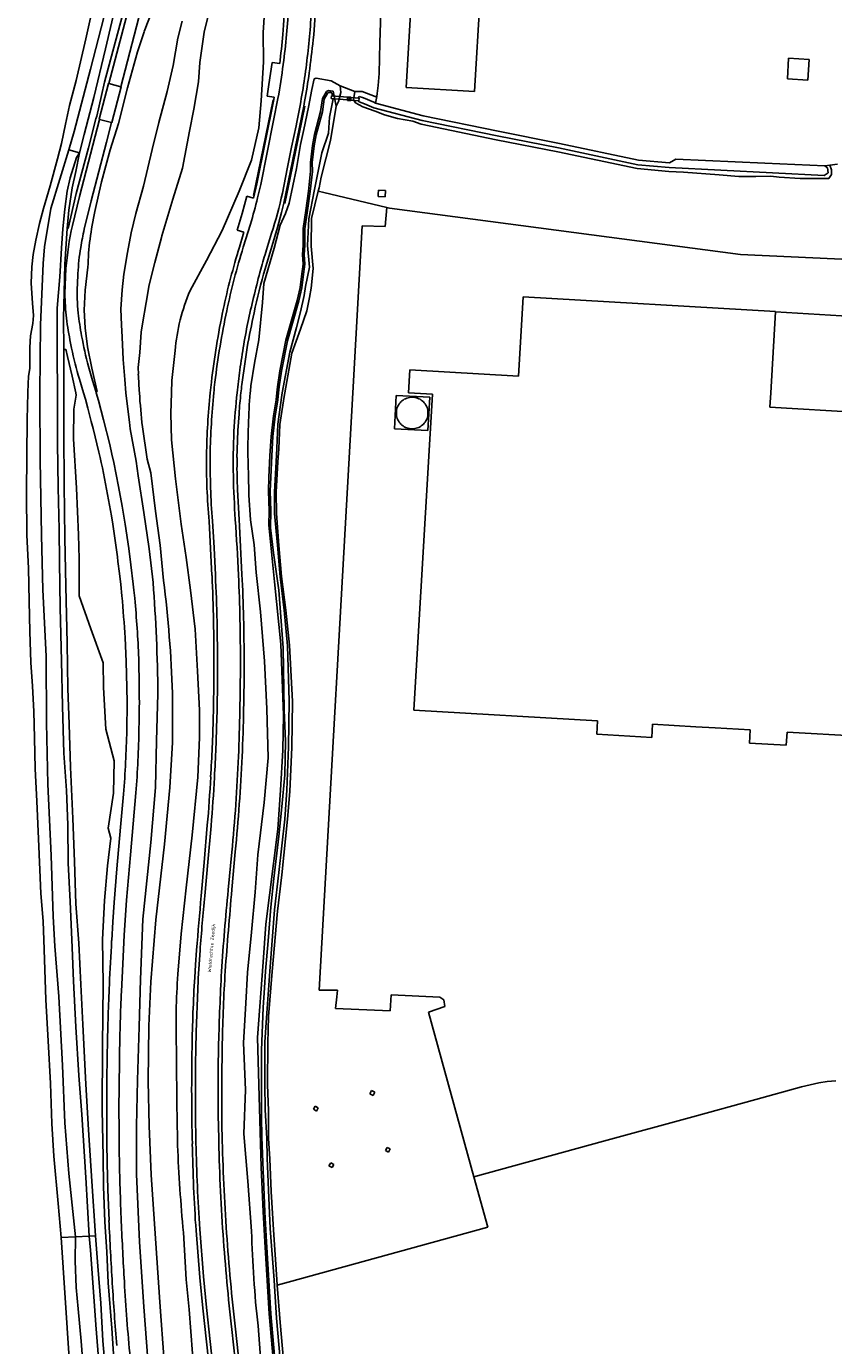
# Model space of a CAD drawing. Header units: metres. Extents: x 102000 to 105000, y 414600 to 420766.
# Tile 141 of 256: x 102584 to 102819, y 419722 to 420107. Entities that reach past the tile are written whole.
import ezdxf

# ---------------------------------------------------------------- set-up
doc = ezdxf.new("R2010")
doc.units = ezdxf.units.M
doc.layers.get('0').update_dxf_attribs({"color": 8})
doc.styles.add('MtXpl_NLCS-ISO', font='NLCS-ISO.ttf')

msp = doc.modelspace()

# ---------------------------------------------------------------- linework, layer by layer
for p, q in [((102600.96, 420103.28), (102604.14, 420117.61)), ((102608.37, 420117.79), (102602.36, 420094.45)), ((102635.51, 420105.22), (102638.2, 420116.13)), ((102652.68, 420105.13), (102653.43, 420116.72)), ((102696.24, 420119.04), (102694.47, 420089.1)), ((102714.39, 420087.89), (102716.18, 420117.83)), ((102612.97, 420114.93), (102606.44, 420090.66)), ((102610.04, 420114.47), (102606.67, 420100.34)), ((102607.7, 420090.24), (102614.15, 420115.02)), ((102611.21, 420089.28), (102617.74, 420114.33)), ((102627.85, 420103.43), (102629.04, 420108.41)), ((102686.81, 420102.08), (102687.06, 420110.94)), ((102616.08, 420099.45), (102618.02, 420105.36)), ((102634.24, 420096.32), (102635.51, 420105.22)), ((102652.83, 420096.58), (102652.68, 420105.13)), ((102598.1, 420091.07), (102600.96, 420103.28)), ((102606.67, 420100.34), (102603.26, 420086.11)), ((102626.42, 420095.48), (102627.85, 420103.43)), ((102686.55, 420093.15), (102686.81, 420102.08)), ((102613.14, 420088.93), (102616.08, 420099.45)), ((102633.82, 420090.76), (102634.24, 420096.32)), ((102652.18, 420085.19), (102652.83, 420096.58)), ((102655.37, 420096.4), (102654.41, 420089.96)), ((102657.54, 420096.03), (102655.37, 420096.4)), ((102806.06, 420097.59), (102805.7, 420091.63)), ((102812.02, 420097.22), (102806.06, 420097.59)), ((102811.66, 420091.26), (102812.02, 420097.22)), ((102602.36, 420094.45), (102597.58, 420076.19)), ((102624.71, 420087.9), (102626.42, 420095.48)), ((102658.58, 420095.88), (102658.57, 420095.84)), ((102658.57, 420095.84), (102658.57, 420095.79)), ((102686.23, 420089.66), (102686.55, 420093.15)), ((102596.24, 420083.81), (102598.1, 420091.07)), ((102604.83, 420079.81), (102607.58, 420090.27)), ((102606.44, 420090.66), (102605.57, 420086.74)), ((102607.58, 420090.27), (102607.7, 420090.24)), ((102607.7, 420090.24), (102611.21, 420089.28)), ((102611.32, 420089.25), (102608.6, 420078.82)), ((102610.48, 420078.54), (102613.14, 420088.93)), ((102611.21, 420089.28), (102611.32, 420089.25)), ((102632.49, 420082.76), (102633.82, 420090.76)), ((102654.41, 420089.96), (102653.89, 420086.54)), ((102666.92, 420088.49), (102667.6, 420091.56)), ((102667.6, 420091.56), (102668.23, 420091.84)), ((102668.23, 420091.84), (102672.61, 420091.06)), ((102672.61, 420091.06), (102675.23, 420089.58)), ((102675.23, 420089.58), (102679.5, 420087.95)), ((102675.37, 420087.66), (102675.23, 420089.58)), ((102686.01, 420087.3), (102686.23, 420089.66)), ((102694.47, 420089.1), (102714.39, 420087.89)), ((102805.7, 420091.63), (102811.66, 420091.26)), ((102603.26, 420086.11), (102600.44, 420075.37)), ((102605.57, 420086.74), (102604.16, 420080.7)), ((102622.26, 420078.88), (102624.71, 420087.9)), ((102649.94, 420057.54), (102655.64, 420085.52)), ((102655.87, 420085.56), (102650.9, 420060.93)), ((102651.44, 420077.35), (102652.18, 420085.19)), ((102653.89, 420086.54), (102655.96, 420086.26)), ((102655.78, 420079.45), (102657.02, 420085.89)), ((102655.96, 420086.26), (102655.87, 420085.56)), ((102664.82, 420084.94), (102664.57, 420083.64)), ((102665.91, 420083.31), (102666.92, 420088.49)), ((102670.02, 420085.83), (102669.49, 420082.04)), ((102669.99, 420081.94), (102670.5, 420085.66)), ((102671.23, 420087.87), (102670.02, 420085.83)), ((102670.5, 420085.66), (102671.58, 420087.48)), ((102671.81, 420088.15), (102671.23, 420087.87)), ((102671.58, 420087.48), (102671.9, 420087.63)), ((102672.41, 420088.09), (102671.81, 420088.15)), ((102671.9, 420087.63), (102672.37, 420087.59)), ((102673.12, 420085.8), (102672.1, 420080.45)), ((102672.37, 420087.59), (102672.41, 420088.09)), ((102672.37, 420087.59), (102672.72, 420087.56)), ((102673.13, 420088.02), (102672.41, 420088.09)), ((102672.56, 420085.85), (102672.63, 420086.65)), ((102672.63, 420086.65), (102672.56, 420085.85)), ((102672.56, 420085.85), (102680.68, 420085.15)), ((102672.56, 420085.85), (102673.12, 420085.8)), ((102672.63, 420086.65), (102680.74, 420085.95)), ((102672.92, 420086.63), (102672.63, 420086.65)), ((102672.72, 420087.56), (102672.92, 420086.63)), ((102673.55, 420086.09), (102673.13, 420088.02)), ((102674.06, 420083.58), (102673.55, 420086.09)), ((102674.06, 420083.58), (102674.7, 420084.99)), ((102674.7, 420084.99), (102675.37, 420087.66)), ((102678.33, 420086.28), (102677.33, 420086.28)), ((102677.33, 420086.28), (102677.33, 420085.28)), ((102677.33, 420085.28), (102678.33, 420085.28)), ((102677.47, 420085.42), (102678.18, 420086.13)), ((102678.33, 420085.28), (102678.33, 420086.28)), ((102679.5, 420087.95), (102679.12, 420085.5)), ((102679.12, 420085.5), (102679.62, 420084.6)), ((102679.5, 420087.95), (102681.65, 420087.94)), ((102680.46, 420085.98), (102680.71, 420086.44)), ((102680.74, 420085.95), (102680.46, 420085.98)), ((102680.69, 420084.92), (102680.56, 420085.15)), ((102680.56, 420085.15), (102680.68, 420085.15)), ((102680.74, 420085.95), (102680.68, 420085.15)), ((102680.68, 420085.15), (102680.74, 420085.95)), ((102682.28, 420084.27), (102680.69, 420084.92)), ((102680.71, 420086.44), (102681.98, 420086.09)), ((102681.65, 420087.94), (102685.42, 420086.48)), ((102681.98, 420086.09), (102685.05, 420084.79)), ((102685.05, 420084.79), (102685.49, 420084.51)), ((102685.42, 420086.48), (102685.86, 420086.49)), ((102685.49, 420084.51), (102685.86, 420086.49)), ((102685.86, 420086.49), (102686.01, 420087.3)), ((102595.08, 420078.41), (102596.24, 420083.81)), ((102631.23, 420076.37), (102632.49, 420082.76)), ((102664.57, 420083.64), (102658.77, 420055.37)), ((102664.86, 420083.65), (102660.48, 420062.2)), ((102664.58, 420076.77), (102665.91, 420083.31)), ((102669.49, 420082.04), (102667.68, 420075.34)), ((102668.16, 420075.22), (102669.99, 420081.94)), ((102672.41, 420073.64), (102674.06, 420083.58)), ((102679.62, 420084.6), (102681.84, 420083.47)), ((102681.84, 420083.47), (102685.41, 420082.12)), ((102685.02, 420083.14), (102682.28, 420084.27)), ((102699.13, 420079.47), (102685.02, 420083.14)), ((102685.41, 420082.12), (102688.17, 420081.06)), ((102699.45, 420080.81), (102685.49, 420084.51)), ((102688.17, 420081.06), (102691.95, 420080.06)), ((102593.9, 420072.74), (102595.08, 420078.41)), ((102599.08, 420057.31), (102604.98, 420079.77)), ((102603.86, 420079.96), (102601.77, 420071.51)), ((102604.16, 420080.7), (102603.86, 420079.96)), ((102604.98, 420079.77), (102604.83, 420079.81)), ((102608.48, 420078.85), (102604.98, 420079.77)), ((102608.48, 420078.85), (102607.01, 420073.16)), ((102608.07, 420070.84), (102610.48, 420078.54)), ((102608.6, 420078.82), (102608.48, 420078.85)), ((102620.37, 420070.99), (102622.26, 420078.88)), ((102649.35, 420067.91), (102651.44, 420077.35)), ((102651.99, 420060.78), (102655.78, 420079.45)), ((102661.03, 420071.62), (102662.32, 420077.93)), ((102672.1, 420080.45), (102671.74, 420075.79)), ((102691.95, 420080.06), (102696.37, 420079.25)), ((102696.37, 420079.25), (102698.87, 420078.36)), ((102698.87, 420078.36), (102720.76, 420073.84)), ((102720.99, 420074.95), (102699.13, 420079.47)), ((102721.26, 420076.3), (102699.45, 420080.81)), ((102597.58, 420076.19), (102596, 420070.87)), ((102600.44, 420075.37), (102599.12, 420069.97)), ((102629.17, 420065.57), (102631.23, 420076.37)), ((102663.57, 420072.42), (102664.58, 420076.77)), ((102667.68, 420075.34), (102667.09, 420072.14)), ((102667.58, 420072.07), (102668.16, 420075.22)), ((102669.61, 420062.91), (102672.41, 420073.64)), ((102671.74, 420075.79), (102669.86, 420070)), ((102720.76, 420073.84), (102738.69, 420070.31)), ((102738.92, 420071.42), (102720.99, 420074.95)), ((102739.19, 420072.78), (102721.26, 420076.3)), ((102596, 420070.87), (102590.73, 420053.78)), ((102592.67, 420068.24), (102593.9, 420072.74)), ((102596, 420070.87), (102599.12, 420069.97)), ((102599.12, 420069.97), (102598.01, 420064.57)), ((102601.77, 420071.51), (102598.12, 420058.12)), ((102598.26, 420068.68), (102599.12, 420069.97)), ((102607.01, 420073.16), (102602.51, 420055.97)), ((102605.53, 420061.56), (102608.07, 420070.84)), ((102617.76, 420060.33), (102620.37, 420070.99)), ((102659.76, 420065.35), (102661.03, 420071.62)), ((102662.44, 420065.48), (102663.57, 420072.42)), ((102667.09, 420072.14), (102666.51, 420067.19)), ((102667.01, 420067.16), (102667.58, 420072.07)), ((102669.86, 420070), (102667.67, 420059.32)), ((102738.69, 420070.31), (102761.9, 420065.42)), ((102762.07, 420066.54), (102738.92, 420071.42)), ((102762.28, 420067.91), (102739.19, 420072.78)), ((102590.57, 420060.39), (102592.67, 420068.24)), ((102596.37, 420062.73), (102598.26, 420068.68)), ((102626.33, 420056.52), (102629.17, 420065.57)), ((102645.72, 420058.81), (102649.35, 420067.91)), ((102660.26, 420055.37), (102662.44, 420065.48)), ((102666.51, 420067.19), (102666.57, 420064.63)), ((102667.07, 420064.61), (102667.01, 420067.16)), ((102771.17, 420065.74), (102762.07, 420066.54)), ((102771.29, 420067.11), (102762.28, 420067.91)), ((102816.48, 420063.44), (102771.17, 420065.74)), ((102773.19, 420068.17), (102771.29, 420067.11)), ((102799.15, 420066.97), (102773.19, 420068.17)), ((102816.6, 420066.17), (102799.15, 420066.97)), ((102818.08, 420066.38), (102816.6, 420066.17)), ((102816.6, 420066.17), (102817.36, 420065.63)), ((102817.36, 420065.63), (102817.6, 420064.13)), ((102820.31, 420066.69), (102818.08, 420066.38)), ((102818.54, 420065.09), (102818.08, 420066.38)), ((102595.52, 420058.83), (102596.37, 420062.73)), ((102598.01, 420064.57), (102596.97, 420059.76)), ((102658.33, 420058.23), (102659.76, 420065.35)), ((102660.48, 420062.2), (102659.04, 420055.26)), ((102666.57, 420064.63), (102665.93, 420058.8)), ((102666.42, 420058.74), (102667.07, 420064.61)), ((102669.03, 420059.83), (102669.61, 420062.91)), ((102761.9, 420065.42), (102771.07, 420064.61)), ((102771.07, 420064.61), (102775.41, 420064.41)), ((102775.41, 420064.41), (102785.76, 420063.57)), ((102785.76, 420063.57), (102791.57, 420063.12)), ((102791.57, 420063.12), (102796.51, 420063.15)), ((102796.51, 420063.15), (102800.9, 420063.18)), ((102800.9, 420063.18), (102803.35, 420062.93)), ((102803.35, 420062.93), (102809.41, 420062.51)), ((102809.41, 420062.51), (102814.54, 420062.51)), ((102814.54, 420062.51), (102817.8, 420062.51)), ((102817.6, 420064.13), (102816.48, 420063.44)), ((102817.8, 420062.51), (102818.54, 420063.7)), ((102818.54, 420063.7), (102818.54, 420065.09)), ((102588.65, 420053.8), (102590.57, 420060.39)), ((102594.85, 420053.62), (102595.52, 420058.83)), ((102598.12, 420058.12), (102595.77, 420047.89)), ((102596.97, 420059.76), (102595.97, 420053.27)), ((102603.6, 420052.92), (102605.53, 420061.56)), ((102615.59, 420052.29), (102617.76, 420060.33)), ((102640.74, 420047.39), (102645.72, 420058.81)), ((102650.9, 420060.93), (102649.87, 420056.75)), ((102651.09, 420056.9), (102651.99, 420060.78)), ((102665.93, 420058.8), (102665.13, 420053.22)), ((102665.62, 420053.15), (102666.42, 420058.74)), ((102667.67, 420059.32), (102666.02, 420050.79)), ((102666.84, 420050.87), (102668.78, 420058.83)), ((102668.78, 420058.83), (102669.03, 420059.83)), ((102670.41, 420058.44), (102668.78, 420058.83)), ((102688.8, 420054.02), (102670.41, 420058.44)), ((102686.27, 420057.28), (102686.3, 420057.92)), ((102686.3, 420057.92), (102686.36, 420059.14)), ((102686.36, 420059.14), (102688.37, 420059.05)), ((102688.37, 420059.05), (102688.28, 420057.19)), ((102597.04, 420048.81), (102599.08, 420057.31)), ((102602.51, 420055.97), (102600.47, 420047.71)), ((102623.12, 420045.81), (102626.33, 420056.52)), ((102647.98, 420057.34), (102646.57, 420052.3)), ((102649.87, 420056.75), (102647.98, 420057.34)), ((102658.77, 420055.37), (102658.07, 420052.59)), ((102659.26, 420052.29), (102660.26, 420055.37)), ((102688.28, 420057.19), (102686.27, 420057.28)), ((102688.34, 420048.49), (102688.8, 420054.02)), ((102688.8, 420054.02), (102689.55, 420053.84)), ((102587.49, 420049.42), (102588.65, 420053.8)), ((102590.73, 420053.78), (102588.86, 420042.54)), ((102594.22, 420047.85), (102594.85, 420053.62)), ((102595.97, 420053.27), (102595.5, 420047.93)), ((102614.24, 420046.68), (102615.59, 420052.29)), ((102646.57, 420052.3), (102645.15, 420047.48)), ((102658.07, 420052.59), (102656.87, 420048.27)), ((102657.68, 420048.92), (102659.26, 420052.29)), ((102665.13, 420053.22), (102664.37, 420047.89)), ((102664.87, 420047.86), (102665.62, 420053.15)), ((102666.02, 420050.79), (102665.7, 420042.95)), ((102666.74, 420042.79), (102666.84, 420050.87)), ((102689.55, 420053.84), (102792.03, 420040.33)), ((102586.4, 420044.55), (102587.49, 420049.42)), ((102593.88, 420042.18), (102594.22, 420047.85)), ((102595.5, 420047.93), (102594.87, 420037.54)), ((102595.77, 420047.89), (102595.5, 420047.93)), ((102613.15, 420040.91), (102614.24, 420046.68)), ((102636.17, 420038.57), (102640.74, 420047.39)), ((102645.15, 420047.48), (102647.06, 420046.84)), ((102646.89, 420042.49), (102648.99, 420049.21)), ((102647.06, 420046.84), (102646.9, 420046.17)), ((102653.7, 420041.74), (102655.18, 420046.53)), ((102655.91, 420042.16), (102657.68, 420048.92)), ((102656.87, 420048.27), (102656.08, 420045.55)), ((102664.37, 420047.89), (102664.41, 420042.98)), ((102664.91, 420042.97), (102664.87, 420047.86)), ((102678.88, 420000), (102681.61, 420048.71)), ((102681.61, 420048.71), (102688.34, 420048.49)), ((102585.57, 420040.39), (102586.4, 420044.55)), ((102588.86, 420042.54), (102588.54, 420037.69)), ((102621.07, 420037.99), (102623.01, 420045.3)), ((102623.01, 420045.3), (102623.12, 420045.81)), ((102646.9, 420046.17), (102645.79, 420042.47)), ((102656.08, 420045.55), (102653.28, 420036.21)), ((102664.41, 420042.98), (102664.23, 420040.36)), ((102664.73, 420040.35), (102664.91, 420042.97)), ((102665.7, 420042.95), (102666.23, 420036.69)), ((102667.33, 420036.27), (102666.74, 420042.79)), ((102585.17, 420036.73), (102585.57, 420040.39)), ((102593.41, 420033.83), (102593.88, 420042.18)), ((102612.05, 420034.56), (102613.15, 420040.91)), ((102631.39, 420029.85), (102636.17, 420038.57)), ((102652.87, 420031.89), (102655.91, 420042.16)), ((102664.23, 420040.36), (102664.38, 420037.57)), ((102664.88, 420037.54), (102664.73, 420040.35)), ((102792.03, 420040.33), (102840.91, 420038.09)), ((102585.06, 420032.02), (102585.17, 420036.73)), ((102588.54, 420037.69), (102587.72, 420019.84)), ((102594.87, 420037.54), (102594.61, 420029.2)), ((102598.65, 420034.81), (102598.53, 420031.56)), ((102600.8, 420029.94), (102601.57, 420036.63)), ((102619.48, 420031.53), (102621.07, 420037.99)), ((102664.38, 420037.57), (102663.86, 420033.94)), ((102664.35, 420033.87), (102664.88, 420037.54)), ((102666.23, 420036.69), (102665.07, 420031.04)), ((102666.7, 420030.54), (102667.33, 420036.27)), ((102585.42, 420026.18), (102585.06, 420032.02)), ((102592.64, 420024.7), (102593.41, 420033.83)), ((102611.6, 420030), (102612.05, 420034.56)), ((102618.6, 420026.34), (102619.48, 420031.53)), ((102652.49, 420026.32), (102652.87, 420031.89)), ((102663.86, 420033.94), (102663.47, 420030.69)), ((102663.96, 420030.6), (102664.35, 420033.87)), ((102665.07, 420031.04), (102664.73, 420028.43)), ((102594.61, 420029.2), (102594.45, 420021.83)), ((102600.47, 420024.13), (102600.8, 420029.94)), ((102611.15, 420024.41), (102611.6, 420030)), ((102663.47, 420030.69), (102662.62, 420026.94)), ((102663.11, 420026.82), (102663.96, 420030.6)), ((102664.73, 420028.43), (102663.65, 420023.64)), ((102665.48, 420023.92), (102666.21, 420027.84)), ((102666.21, 420027.84), (102666.7, 420030.54)), ((102728.6, 420027.98), (102727.23, 420004.85)), ((102802.24, 420023.7), (102728.6, 420027.98)), ((102585.73, 420022.5), (102585.42, 420026.18)), ((102592.63, 420011.2), (102592.64, 420024.7)), ((102600.74, 420018.92), (102600.47, 420024.13)), ((102611.33, 420019.79), (102611.15, 420024.41)), ((102617.49, 420020.08), (102618.6, 420026.34)), ((102651.45, 420015.43), (102652.49, 420026.32)), ((102662.62, 420026.94), (102659.34, 420015.31)), ((102659.83, 420015.2), (102663.11, 420026.82)), ((102663.65, 420023.64), (102662.46, 420019.09)), ((102663.61, 420018.52), (102665.48, 420023.92)), ((102800.87, 420000), (102802.24, 420023.61)), ((102802.24, 420023.61), (102802.24, 420023.7)), ((102802.24, 420023.61), (102828.31, 420022.08)), ((102584.85, 420016.61), (102585.5, 420020.2)), ((102585.5, 420020.2), (102585.73, 420022.5)), ((102587.72, 420019.84), (102587.55, 420000)), ((102594.45, 420021.83), (102594.58, 420012.5)), ((102611.53, 420016.22), (102611.33, 420019.79)), ((102617.13, 420017.65), (102617.49, 420020.08)), ((102584.58, 420013.17), (102584.85, 420016.61)), ((102596.79, 420013), (102596.32, 420015.44)), ((102601.49, 420013.43), (102600.74, 420018.92)), ((102611.85, 420009.71), (102611.53, 420016.22)), ((102616.7, 420011.78), (102617.13, 420017.65)), ((102650.14, 420008.62), (102651.45, 420015.43)), ((102662.46, 420019.09), (102660.49, 420011.88)), ((102661.04, 420011.59), (102663.61, 420018.52)), ((102584.63, 420009.15), (102584.58, 420013.17)), ((102594.58, 420012.5), (102594.54, 420000.25)), ((102594.58, 420012.5), (102595.17, 420012.7)), ((102595.17, 420012.7), (102595.65, 420010.56)), ((102602.7, 420007.16), (102601.49, 420013.43)), ((102616.22, 420007.41), (102616.7, 420011.78)), ((102626.02, 420003.56), (102627.02, 420012.3)), ((102659.34, 420015.31), (102657.54, 420006.38)), ((102658.04, 420006.3), (102659.83, 420015.2)), ((102660.49, 420011.88), (102658.26, 420000)), ((102659, 420000), (102661.04, 420011.59)), ((102584.6, 420007.13), (102584.63, 420009.15)), ((102592.68, 420000), (102592.63, 420011.2)), ((102595.65, 420010.56), (102596.93, 420004.88)), ((102612.31, 420003.86), (102611.85, 420009.71)), ((102649.14, 420002.03), (102650.14, 420008.62)), ((102584.07, 420000.16), (102584.22, 420004.81)), ((102584.22, 420004.81), (102584.6, 420007.13)), ((102596.93, 420004.88), (102598.04, 420000)), ((102600.28, 420000), (102599.1, 420004.02)), ((102601.77, 420007.68), (102602.95, 420003.6)), ((102604.29, 420000.35), (102602.7, 420007.16)), ((102616.29, 420005.42), (102616.22, 420007.41)), ((102657.54, 420006.38), (102656.9, 420001.78)), ((102657.4, 420001.72), (102658.04, 420006.3)), ((102695.49, 420006.69), (102695.11, 420000)), ((102727.23, 420004.85), (102695.49, 420006.69)), ((102584.06, 420000), (102584.07, 420000.16)), ((102594.54, 420000.25), (102594.54, 420000)), ((102602.95, 420003.6), (102603.94, 420000.21)), ((102603.94, 420000.21), (102604.29, 420000.35)), ((102604, 420000), (102603.94, 420000.21)), ((102612.68, 420000), (102612.31, 420003.86)), ((102625.93, 420000), (102626.02, 420003.56)), ((102656.9, 420001.78), (102656.71, 420000)), ((102657.22, 420000), (102657.4, 420001.72)), ((102583.8, 419992.19), (102584.06, 420000)), ((102587.55, 420000), (102587.55, 419999.22)), ((102587.55, 419999.22), (102587.64, 419980.38)), ((102592.67, 419985.29), (102592.69, 419999)), ((102592.69, 419999), (102592.68, 420000)), ((102594.54, 420000), (102594.59, 419988.22)), ((102598.18, 419999.35), (102597.43, 419995.22)), ((102598.04, 420000), (102598.18, 419999.35)), ((102600.84, 419998.13), (102600.28, 420000)), ((102601.57, 419995.47), (102600.84, 419998.13)), ((102604.65, 419997.78), (102604, 420000)), ((102606.15, 419992.15), (102604.65, 419997.78)), ((102612.84, 419998.36), (102612.68, 420000)), ((102613.69, 419991.41), (102612.84, 419998.36)), ((102625.79, 419993.98), (102625.93, 420000)), ((102656.5, 419997.99), (102655.77, 419993.26)), ((102656.26, 419993.19), (102656.99, 419997.92)), ((102656.71, 420000), (102656.5, 419997.99)), ((102656.99, 419997.92), (102657.22, 420000)), ((102658.13, 419999.28), (102657.04, 419990.86)), ((102657.59, 419990.75), (102658.82, 419998.94)), ((102658.26, 420000), (102658.13, 419999.28)), ((102658.82, 419998.94), (102659, 420000)), ((102669.08, 419825.7), (102678.88, 420000)), ((102691.55, 419999.25), (102691, 419989.52)), ((102701.32, 419998.69), (102691.55, 419999.25)), ((102692.2, 419996.41), (102692.01, 419996.05)), ((102692.41, 419996.75), (102692.2, 419996.41)), ((102692.66, 419997.07), (102692.41, 419996.75)), ((102692.93, 419997.36), (102692.66, 419997.07)), ((102693.23, 419997.64), (102692.93, 419997.36)), ((102693.55, 419997.88), (102693.23, 419997.64)), ((102693.89, 419998.1), (102693.55, 419997.88)), ((102694.24, 419998.28), (102693.89, 419998.1)), ((102694.62, 419998.44), (102694.24, 419998.28)), ((102695, 419998.56), (102694.62, 419998.44)), ((102695.39, 419998.65), (102695, 419998.56)), ((102695.11, 420000), (102695.11, 419999.99)), ((102695.11, 419999.99), (102702.09, 419999.58)), ((102695.79, 419998.7), (102695.39, 419998.65)), ((102696.19, 419998.72), (102695.79, 419998.7)), ((102696.6, 419998.7), (102696.19, 419998.72)), ((102697, 419998.65), (102696.6, 419998.7)), ((102702.09, 419999.58), (102696.73, 419907.36)), ((102697.39, 419998.56), (102697, 419998.65)), ((102697.77, 419998.44), (102697.39, 419998.56)), ((102698.15, 419998.28), (102697.77, 419998.44)), ((102698.5, 419998.1), (102698.15, 419998.28)), ((102698.84, 419997.88), (102698.5, 419998.1)), ((102699.16, 419997.64), (102698.84, 419997.88)), ((102699.46, 419997.36), (102699.16, 419997.64)), ((102699.73, 419997.07), (102699.46, 419997.36)), ((102699.98, 419996.75), (102699.73, 419997.07)), ((102700.19, 419996.41), (102699.98, 419996.75)), ((102700.38, 419996.05), (102700.19, 419996.41)), ((102700.76, 419988.95), (102701.32, 419998.69)), ((102800.62, 419995.76), (102800.87, 420000)), ((102597.43, 419995.22), (102597.37, 419986.55)), ((102602.57, 419991.63), (102601.57, 419995.47)), ((102626.01, 419986.23), (102625.79, 419993.98)), ((102645.68, 419993.84), (102645.37, 419988.97)), ((102655.77, 419993.26), (102655.03, 419987.24)), ((102655.52, 419987.2), (102656.26, 419993.19)), ((102691.6, 419994.5), (102691.58, 419994.1)), ((102691.58, 419994.1), (102691.6, 419993.7)), ((102691.65, 419994.9), (102691.6, 419994.5)), ((102691.6, 419993.7), (102691.65, 419993.3)), ((102691.73, 419995.29), (102691.65, 419994.9)), ((102691.65, 419993.3), (102691.73, 419992.9)), ((102691.85, 419995.68), (102691.73, 419995.29)), ((102691.73, 419992.9), (102691.85, 419992.52)), ((102692.01, 419996.05), (102691.85, 419995.68)), ((102691.85, 419992.52), (102692.01, 419992.15)), ((102700.53, 419995.68), (102700.38, 419996.05)), ((102700.38, 419992.15), (102700.53, 419992.52)), ((102700.65, 419995.29), (102700.53, 419995.68)), ((102700.53, 419992.52), (102700.65, 419992.9)), ((102700.74, 419994.9), (102700.65, 419995.29)), ((102700.65, 419992.9), (102700.74, 419993.3)), ((102700.79, 419994.5), (102700.74, 419994.9)), ((102700.74, 419993.3), (102700.79, 419993.7)), ((102700.81, 419994.1), (102700.79, 419994.5)), ((102700.79, 419993.7), (102700.81, 419994.1)), ((102826.71, 419994.23), (102800.62, 419995.76)), ((102583.75, 419981.61), (102583.8, 419992.19)), ((102603.09, 419989.54), (102602.57, 419991.63)), ((102604.77, 419982.68), (102603.09, 419989.54)), ((102607.95, 419984.89), (102606.15, 419992.15)), ((102613.9, 419989.49), (102613.69, 419991.41)), ((102615.68, 419980.02), (102613.9, 419989.49)), ((102618.84, 419980.61), (102617.47, 419990.1)), ((102645.37, 419988.97), (102645.14, 419983.33)), ((102657.04, 419990.86), (102656.72, 419983.84)), ((102657.25, 419983.64), (102657.59, 419990.75)), ((102691, 419989.52), (102700.76, 419988.95)), ((102692.01, 419992.15), (102692.2, 419991.79)), ((102692.2, 419991.79), (102692.41, 419991.45)), ((102692.41, 419991.45), (102692.66, 419991.13)), ((102692.66, 419991.13), (102692.93, 419990.83)), ((102692.93, 419990.83), (102693.23, 419990.56)), ((102693.23, 419990.56), (102693.55, 419990.32)), ((102693.55, 419990.32), (102693.89, 419990.1)), ((102693.89, 419990.1), (102694.24, 419989.91)), ((102694.24, 419989.91), (102694.62, 419989.76)), ((102694.62, 419989.76), (102695, 419989.64)), ((102695, 419989.64), (102695.39, 419989.55)), ((102695.39, 419989.55), (102695.79, 419989.5)), ((102695.79, 419989.5), (102696.19, 419989.48)), ((102696.19, 419989.48), (102696.6, 419989.5)), ((102696.6, 419989.5), (102697, 419989.55)), ((102697, 419989.55), (102697.39, 419989.64)), ((102697.39, 419989.64), (102697.77, 419989.76)), ((102697.77, 419989.76), (102698.15, 419989.91)), ((102698.15, 419989.91), (102698.5, 419990.1)), ((102698.5, 419990.1), (102698.84, 419990.32)), ((102698.84, 419990.32), (102699.16, 419990.56)), ((102699.16, 419990.56), (102699.46, 419990.83)), ((102699.46, 419990.83), (102699.73, 419991.13)), ((102699.73, 419991.13), (102699.98, 419991.45)), ((102699.98, 419991.45), (102700.19, 419991.79)), ((102700.19, 419991.79), (102700.38, 419992.15)), ((102592.87, 419972.36), (102592.67, 419985.29)), ((102594.59, 419988.22), (102594.6, 419973.25)), ((102597.37, 419986.55), (102598.24, 419972.19)), ((102608.57, 419982.08), (102607.95, 419984.89)), ((102627.11, 419974.93), (102626.01, 419986.23)), ((102655.03, 419987.24), (102654.71, 419981.64)), ((102655.21, 419981.62), (102655.52, 419987.2)), ((102583.62, 419970.8), (102583.75, 419981.61)), ((102609.13, 419979.68), (102608.57, 419982.08)), ((102645.14, 419983.33), (102645.08, 419981.13)), ((102654.71, 419981.64), (102654.41, 419975.36)), ((102654.91, 419975.34), (102655.21, 419981.62)), ((102656.72, 419983.84), (102656.55, 419979.99)), ((102656.97, 419979.81), (102657.25, 419983.64)), ((102587.64, 419980.38), (102588.03, 419958.43)), ((102610.54, 419972.69), (102609.13, 419979.68)), ((102616.24, 419975.78), (102615.68, 419980.02)), ((102619.98, 419976.66), (102618.84, 419980.61)), ((102656.55, 419979.99), (102656.02, 419970.98)), ((102656.47, 419971.01), (102656.97, 419979.81)), ((102594.6, 419973.25), (102594.88, 419957.66)), ((102617.92, 419965.07), (102616.24, 419975.78)), ((102621.26, 419965.5), (102619.98, 419976.66)), ((102628.79, 419961.68), (102627.11, 419974.93)), ((102648.53, 419970.11), (102648.4, 419976.49)), ((102654.41, 419975.36), (102654.24, 419971.29)), ((102654.74, 419971.29), (102654.91, 419975.34)), ((102583.76, 419958.47), (102583.62, 419970.8)), ((102593.15, 419960.07), (102592.87, 419972.36)), ((102598.24, 419972.19), (102598.81, 419958.59)), ((102608.42, 419964.06), (102607.28, 419970.37)), ((102611.58, 419966.91), (102610.54, 419972.69)), ((102645.27, 419971.72), (102645.67, 419963.06)), ((102649.01, 419962.89), (102648.53, 419970.11)), ((102654.24, 419971.29), (102654.48, 419965.58)), ((102654.98, 419965.59), (102654.74, 419971.29)), ((102656.02, 419970.98), (102656.02, 419964.82)), ((102656.56, 419964.8), (102656.47, 419971.01)), ((102612.48, 419961.66), (102611.58, 419966.91)), ((102622.62, 419955.55), (102621.26, 419965.5)), ((102654.48, 419965.58), (102654.41, 419961.38)), ((102654.9, 419960.63), (102654.98, 419965.59)), ((102608.82, 419961.69), (102608.42, 419964.06)), ((102613.52, 419954.6), (102612.48, 419961.66)), ((102619.44, 419954.43), (102617.92, 419965.07)), ((102630.28, 419951.92), (102628.79, 419961.68)), ((102636.98, 419962.52), (102637.37, 419954.54)), ((102637.9, 419962.59), (102638.4, 419954.73)), ((102650.13, 419955.67), (102649.01, 419962.89)), ((102656.02, 419964.82), (102656.91, 419955.56)), ((102657.29, 419955.48), (102656.56, 419964.8)), ((102584.24, 419948.84), (102583.76, 419958.47)), ((102588.03, 419958.43), (102588.37, 419942.53)), ((102593.3, 419950.67), (102593.15, 419960.07)), ((102598.81, 419958.59), (102599.06, 419951.54)), ((102654.41, 419961.38), (102656.02, 419944.86)), ((102655.78, 419953.29), (102654.9, 419960.63)), ((102594.88, 419957.66), (102595.16, 419943.62)), ((102614.13, 419949.84), (102613.52, 419954.6)), ((102620.57, 419944.67), (102619.44, 419954.43)), ((102623.64, 419945.23), (102622.62, 419955.55)), ((102637.37, 419954.54), (102637.78, 419946.69)), ((102638.4, 419954.73), (102638.78, 419946.84)), ((102650.65, 419947.56), (102650.13, 419955.67)), ((102656.91, 419955.56), (102657.69, 419946.33)), ((102658.11, 419946.37), (102657.29, 419955.48)), ((102593.49, 419937.26), (102593.3, 419950.67)), ((102599.06, 419951.54), (102599.04, 419940.8)), ((102610.82, 419947.26), (102610.35, 419950.75)), ((102631.49, 419942.4), (102630.28, 419951.92)), ((102657.32, 419942.4), (102655.78, 419953.29)), ((102584.42, 419939.2), (102584.24, 419948.84)), ((102611.16, 419944.1), (102610.82, 419947.26)), ((102614.76, 419944.2), (102614.13, 419949.84)), ((102651.9, 419936.13), (102650.65, 419947.56)), ((102657.69, 419946.33), (102658.88, 419936.57)), ((102659.32, 419936.55), (102658.11, 419946.37)), ((102588.37, 419942.53), (102589.35, 419923.12)), ((102595.16, 419943.62), (102595.5, 419926.95)), ((102611.48, 419940.72), (102611.16, 419944.1)), ((102614.97, 419942.42), (102614.76, 419944.2)), ((102615.22, 419940.03), (102614.97, 419942.42)), ((102632.83, 419931), (102631.49, 419942.4)), ((102656.02, 419944.86), (102657.87, 419926.67)), ((102658.58, 419925.63), (102657.32, 419942.4)), ((102584.58, 419930.38), (102584.42, 419939.2)), ((102599.04, 419940.8), (102602.47, 419931.15)), ((102593.87, 419921.83), (102593.49, 419937.26)), ((102653.06, 419921.66), (102651.9, 419936.13)), ((102658.88, 419936.57), (102659.82, 419926.15)), ((102660.37, 419926.34), (102659.32, 419936.55)), ((102602.47, 419931.15), (102606.04, 419921.16)), ((102633.59, 419918.76), (102632.83, 419931)), ((102584.9, 419921.26), (102584.58, 419930.38)), ((102595.5, 419926.95), (102595.71, 419913.7)), ((102612.74, 419921.61), (102612.42, 419928.5)), ((102589.35, 419923.12), (102589.46, 419903.66)), ((102657.87, 419926.67), (102658.63, 419905.97)), ((102658.81, 419907.4), (102658.58, 419925.63)), ((102659.82, 419926.15), (102660.26, 419910.11)), ((102661.24, 419909.97), (102660.37, 419926.34)), ((102585.36, 419914.42), (102584.9, 419921.26)), ((102594.18, 419908.58), (102593.87, 419921.83)), ((102606.04, 419921.16), (102606.15, 419914.04)), ((102612.94, 419914.03), (102612.74, 419921.61)), ((102616.55, 419914.08), (102616.39, 419922.53)), ((102653.8, 419907.8), (102653.06, 419921.66)), ((102634.18, 419907.35), (102633.59, 419918.76)), ((102585.79, 419907.05), (102585.36, 419914.42)), ((102595.71, 419913.7), (102596.06, 419903.29)), ((102606.15, 419914.04), (102606.83, 419901.83)), ((102613.06, 419909.61), (102612.94, 419914.03)), ((102621.61, 419898.43), (102622.02, 419912.12)), ((102626.24, 419897.98), (102626.25, 419912.31)), ((102594.58, 419894.86), (102594.18, 419908.58)), ((102612.91, 419901.51), (102613.06, 419909.61)), ((102654.22, 419893.47), (102653.8, 419907.8)), ((102660.26, 419910.11), (102660.08, 419896.71)), ((102661.11, 419896.59), (102661.24, 419909.97)), ((102585.95, 419899.3), (102585.79, 419907.05)), ((102634.11, 419899.39), (102634.18, 419907.35)), ((102658.63, 419905.97), (102658.47, 419895.68)), ((102659.24, 419898.4), (102658.81, 419907.4)), ((102696.73, 419907.36), (102750.31, 419904.24)), ((102750.31, 419904.24), (102750.11, 419900.37)), ((102589.46, 419903.66), (102589.86, 419885.77)), ((102596.06, 419903.29), (102596.46, 419890.78)), ((102606.83, 419901.83), (102609.19, 419892.57)), ((102750.11, 419900.37), (102766.1, 419899.44)), ((102766.1, 419899.44), (102766.32, 419903.31)), ((102766.32, 419903.31), (102779.02, 419902.57)), ((102779.02, 419902.57), (102784.6, 419902.25)), ((102784.6, 419902.25), (102794.88, 419901.67)), ((102794.88, 419901.67), (102794.64, 419897.76)), ((102805.39, 419897.16), (102805.64, 419901.02)), ((102805.64, 419901.02), (102826.59, 419899.82)), ((102586.21, 419890.27), (102585.95, 419899.3)), ((102621.27, 419884.81), (102621.61, 419898.43)), ((102625.49, 419884.84), (102626.24, 419897.98)), ((102633.67, 419887.85), (102634.11, 419899.39)), ((102659, 419888.53), (102659.24, 419898.4)), ((102660.08, 419896.71), (102659.65, 419884.1)), ((102660.51, 419883.67), (102661.11, 419896.59)), ((102794.64, 419897.76), (102805.39, 419897.16)), ((102595.33, 419883.98), (102594.58, 419894.86)), ((102609.19, 419892.57), (102609.03, 419883.16)), ((102652.98, 419880.43), (102654.22, 419893.47)), ((102658.47, 419895.68), (102657.76, 419884.09)), ((102586.7, 419880.82), (102586.21, 419890.27)), ((102596.46, 419890.78), (102597.17, 419875.81)), ((102658.17, 419879.19), (102659, 419888.53)), ((102589.86, 419885.77), (102590.81, 419865)), ((102619.9, 419868.77), (102621.27, 419884.81)), ((102623.93, 419868.29), (102625.49, 419884.84)), ((102632.04, 419870.96), (102633.67, 419887.85)), ((102587.15, 419869.84), (102586.7, 419880.82)), ((102595.7, 419873.97), (102595.33, 419883.98)), ((102609.03, 419883.16), (102607.48, 419872.97)), ((102611.1, 419873.28), (102611.97, 419882.88)), ((102613.97, 419865.19), (102615.57, 419883.27)), ((102657.76, 419884.09), (102656.99, 419872.7)), ((102659.65, 419884.1), (102659, 419875.59)), ((102659.83, 419875.56), (102660.51, 419883.67)), ((102651.18, 419865.23), (102652.98, 419880.43)), ((102657.26, 419870.68), (102658.17, 419879.19)), ((102595.77, 419862.71), (102595.7, 419873.97)), ((102597.17, 419875.81), (102597.67, 419863.25)), ((102610.02, 419861.11), (102611.1, 419873.28)), ((102636.42, 419873.84), (102635.51, 419862.97)), ((102637.53, 419873.68), (102636.58, 419863.01)), ((102659, 419875.59), (102657.25, 419860.02)), ((102658.15, 419859.34), (102659.83, 419875.56)), ((102587.52, 419860.8), (102587.15, 419869.84)), ((102608.25, 419870.02), (102607.27, 419861.99)), ((102607.48, 419872.97), (102608.25, 419870.02)), ((102630.28, 419855.55), (102632.04, 419870.96)), ((102656.99, 419872.7), (102654.56, 419853.4)), ((102655.8, 419858.31), (102657.26, 419870.68)), ((102617.64, 419846.38), (102619.9, 419868.77)), ((102621.39, 419846.19), (102623.93, 419868.29)), ((102643.6, 419865.94), (102642.5, 419854.94)), ((102644.57, 419866.09), (102643.58, 419855.05)), ((102590.81, 419865), (102591.46, 419847.22)), ((102596.35, 419851.57), (102595.77, 419862.71)), ((102597.67, 419863.25), (102598.09, 419850.88)), ((102607.27, 419861.99), (102606.46, 419851.83)), ((102612.83, 419851.98), (102613.97, 419865.19)), ((102635.51, 419862.97), (102634.63, 419853.27)), ((102636.58, 419863.01), (102635.65, 419853.23)), ((102650.4, 419854.27), (102651.18, 419865.23)), ((102587.8, 419853.92), (102587.52, 419860.8)), ((102609.21, 419851.3), (102610.02, 419861.11)), ((102654.99, 419849.89), (102655.8, 419858.31)), ((102657.25, 419860.02), (102656.01, 419849.17)), ((102656.9, 419848.78), (102658.15, 419859.34)), ((102588.51, 419845.81), (102587.8, 419853.92)), ((102628.77, 419842.14), (102630.28, 419855.55)), ((102649.34, 419842.67), (102650.4, 419854.27)), ((102596.95, 419838.17), (102596.35, 419851.57)), ((102598.09, 419850.88), (102598.91, 419839.37)), ((102606.46, 419851.83), (102605.82, 419840.45)), ((102608.83, 419845.68), (102609.21, 419851.3)), ((102612.19, 419841.78), (102612.83, 419851.98)), ((102654.56, 419853.4), (102653.47, 419844.96)), ((102591.46, 419847.22), (102591.91, 419838.53)), ((102616.89, 419828.77), (102617.64, 419846.38)), ((102619.89, 419828.13), (102621.39, 419846.19)), ((102654.2, 419840.06), (102654.99, 419849.89)), ((102656.01, 419849.17), (102654.63, 419831.26)), ((102655.36, 419831.19), (102656.9, 419848.78)), ((102588.81, 419837.59), (102588.51, 419845.81)), ((102608.51, 419840.19), (102608.83, 419845.68)), ((102648.13, 419830.82), (102649.34, 419842.67)), ((102653.47, 419844.96), (102652.76, 419833.88)), ((102591.91, 419838.53), (102593.05, 419823.85)), ((102598.91, 419839.37), (102599.54, 419827.35)), ((102605.82, 419840.45), (102606.02, 419827.47)), ((102611.72, 419833.34), (102612.19, 419841.78)), ((102627.84, 419830.35), (102628.77, 419842.14)), ((102653.38, 419831.23), (102654.2, 419840.06)), ((102589.34, 419822.87), (102588.81, 419837.59)), ((102597.4, 419828.31), (102596.95, 419838.17)), ((102633.27, 419837.41), (102632.98, 419833.05)), ((102634.29, 419837.27), (102633.79, 419829.19)), ((102611.33, 419825.34), (102611.72, 419833.34)), ((102632.98, 419833.05), (102632.74, 419829.41)), ((102647.64, 419821.93), (102648.13, 419830.82)), ((102652.76, 419833.88), (102651.08, 419811.85)), ((102653.07, 419826.4), (102653.38, 419831.23)), ((102654.63, 419831.26), (102653.65, 419817.64)), ((102654.3, 419817.99), (102655.36, 419831.19)), ((102598.08, 419814.99), (102597.4, 419828.31)), ((102599.54, 419827.35), (102600.1, 419815.72)), ((102606.02, 419827.47), (102605.87, 419809.38)), ((102616.49, 419814.99), (102616.89, 419828.77)), ((102619.38, 419815.34), (102619.89, 419828.13)), ((102593.05, 419823.85), (102594.15, 419803.7)), ((102652.71, 419820.65), (102653.07, 419826.4)), ((102674.39, 419825.7), (102669.08, 419825.7)), ((102673.85, 419820.39), (102674.2, 419823.77)), ((102674.2, 419823.77), (102674.39, 419825.7)), ((102690.06, 419824.34), (102689.79, 419819.71)), ((102704.23, 419823.66), (102690.06, 419824.34)), ((102705.46, 419822.84), (102704.23, 419823.66)), ((102589.95, 419810.89), (102589.34, 419822.87)), ((102646.94, 419810.34), (102647.64, 419821.93)), ((102652.19, 419808.15), (102652.71, 419820.65)), ((102689.79, 419819.71), (102673.85, 419820.39)), ((102700.96, 419819.3), (102705.73, 419820.93)), ((102714.24, 419771.21), (102700.96, 419819.3)), ((102705.73, 419820.93), (102705.46, 419822.84)), ((102600.1, 419815.72), (102600.94, 419798.24)), ((102619.18, 419799.15), (102619.38, 419815.34)), ((102653.65, 419817.64), (102653.2, 419810.53)), ((102654.1, 419810.21), (102654.3, 419817.99)), ((102598.96, 419800.81), (102598.08, 419814.99)), ((102616.05, 419799.45), (102616.49, 419814.99)), ((102651.08, 419811.85), (102652.16, 419774.06)), ((102590.62, 419798.48), (102589.95, 419810.89)), ((102605.87, 419809.38), (102605.71, 419790.76)), ((102647.54, 419796.6), (102646.94, 419810.34)), ((102652.19, 419788.88), (102652.19, 419808.15)), ((102653.2, 419810.53), (102653.16, 419798.37)), ((102654.02, 419798.15), (102654.1, 419810.21)), ((102610.66, 419797.43), (102610.77, 419805.48)), ((102610.77, 419805.48), (102610.8, 419807.52)), ((102594.15, 419803.7), (102594.81, 419787.02)), ((102599.75, 419789.4), (102598.96, 419800.81)), ((102591.07, 419786.78), (102590.62, 419798.48)), ((102600.94, 419798.24), (102601.76, 419784.96)), ((102615.71, 419786.04), (102616.05, 419799.45)), ((102619.41, 419786.11), (102619.18, 419799.15)), ((102647.08, 419783.76), (102647.54, 419796.6)), ((102653.16, 419798.37), (102653.31, 419790.78)), ((102654.32, 419790.45), (102654.02, 419798.15)), ((102684.37, 419796.4), (102683.87, 419795.47)), ((102685.29, 419795.9), (102684.37, 419796.4)), ((102809.86, 419797.49), (102796.49, 419793.81)), ((102814.88, 419798.67), (102809.86, 419797.49)), ((102817.27, 419799.06), (102814.88, 419798.67)), ((102819.84, 419799.22), (102817.27, 419799.06)), ((102683.87, 419795.47), (102684.79, 419794.97)), ((102684.79, 419794.97), (102685.29, 419795.9)), ((102796.49, 419793.81), (102778.13, 419788.79)), ((102600.93, 419771.08), (102599.75, 419789.4)), ((102605.71, 419790.76), (102606.02, 419777.04)), ((102652.29, 419782.84), (102652.19, 419788.88)), ((102653.31, 419790.78), (102653.79, 419782.41)), ((102654.3, 419782.45), (102654.32, 419790.45)), ((102667.9, 419791.88), (102667.37, 419790.97)), ((102667.37, 419790.97), (102668.28, 419790.44)), ((102668.81, 419791.35), (102667.9, 419791.88)), ((102668.28, 419790.44), (102668.81, 419791.35)), ((102778.13, 419788.79), (102752.01, 419781.65)), ((102591.62, 419777.23), (102591.07, 419786.78)), ((102594.81, 419787.02), (102596.01, 419772.21)), ((102601.76, 419784.96), (102602.75, 419769.98)), ((102615.79, 419772.04), (102615.71, 419786.04)), ((102620.02, 419771.82), (102619.41, 419786.11)), ((102648.23, 419769.99), (102647.08, 419783.76)), ((102653.18, 419761.04), (102652.29, 419782.84)), ((102653.79, 419782.41), (102653.93, 419776.65)), ((102654.7, 419776.49), (102654.3, 419782.45)), ((102752.01, 419781.65), (102714.24, 419771.21)), ((102592.91, 419763.49), (102591.62, 419777.23)), ((102606.02, 419777.04), (102606.1, 419768.44)), ((102688.88, 419779.84), (102688.4, 419778.91)), ((102688.4, 419778.91), (102689.33, 419778.42)), ((102689.81, 419779.36), (102688.88, 419779.84)), ((102689.33, 419778.42), (102689.81, 419779.36)), ((102607.39, 419767.44), (102607.2, 419775.3)), ((102652.16, 419774.06), (102652.68, 419761.01)), ((102653.93, 419776.65), (102654.26, 419767.31)), ((102655.04, 419767), (102654.7, 419776.49)), ((102672.43, 419775.32), (102671.9, 419774.41)), ((102671.9, 419774.41), (102672.82, 419773.92)), ((102673.34, 419774.8), (102672.43, 419775.32)), ((102672.82, 419773.92), (102673.34, 419774.8)), ((102596.01, 419772.21), (102597.99, 419753.76)), ((102601.92, 419753.93), (102600.93, 419771.08)), ((102602.75, 419769.98), (102603.78, 419754.01)), ((102616.67, 419752.25), (102615.79, 419772.04)), ((102621.3, 419753.29), (102620.02, 419771.82)), ((102649.35, 419755.41), (102648.23, 419769.99)), ((102718.29, 419756.56), (102714.24, 419771.21)), ((102606.1, 419768.44), (102606.5, 419758.15)), ((102607.73, 419758.52), (102607.39, 419767.44)), ((102654.26, 419767.31), (102654.79, 419756.16)), ((102655.71, 419755.75), (102655.04, 419767)), ((102593.76, 419753.57), (102592.91, 419763.49)), ((102606.5, 419758.15), (102607.07, 419749.37)), ((102652.68, 419761.01), (102653.22, 419752.28)), ((102653.71, 419752.31), (102653.18, 419761.04)), ((102593.76, 419753.57), (102597.99, 419753.76)), ((102597.89, 419746.77), (102597.99, 419753.76)), ((102597.99, 419753.76), (102601.92, 419753.93)), ((102603.78, 419754.01), (102601.92, 419753.93)), ((102601.92, 419753.93), (102602.29, 419749.85)), ((102603.78, 419754.01), (102604.47, 419745.22)), ((102630.26, 419741.31), (102629.45, 419754.98)), ((102633.14, 419755.55), (102634.24, 419741.84)), ((102634.23, 419756.01), (102635.3, 419742.16)), ((102654.79, 419756.16), (102655.9, 419741.06)), ((102656.68, 419741.27), (102655.71, 419755.75)), ((102660.04, 419740.46), (102718.29, 419756.56)), ((102594.94, 419735.91), (102593.76, 419753.57)), ((102602.29, 419749.85), (102603.12, 419739.05)), ((102617.89, 419733.3), (102616.67, 419752.25)), ((102622.64, 419733.29), (102621.3, 419753.29)), ((102653.22, 419752.28), (102654.45, 419731.28)), ((102654.95, 419731.3), (102653.71, 419752.31)), ((102598.1, 419738.95), (102597.89, 419746.77)), ((102607.07, 419749.37), (102607.51, 419740.33)), ((102604.47, 419745.22), (102605.38, 419734.4)), ((102635.3, 419742.16), (102636.19, 419733.15)), ((102598.76, 419732.71), (102598.1, 419738.95)), ((102603.12, 419739.05), (102603.84, 419728.1)), ((102607.51, 419740.33), (102608.54, 419727.08)), ((102631.15, 419732.52), (102630.26, 419741.31)), ((102634.24, 419741.84), (102635.1, 419732.88)), ((102655.9, 419741.06), (102656.01, 419739.4)), ((102656.01, 419739.4), (102656.59, 419730.01)), ((102656.81, 419739.61), (102656.68, 419741.27)), ((102656.81, 419739.61), (102660.04, 419740.46)), ((102657.65, 419728.71), (102656.81, 419739.61)), ((102596.1, 419718.3), (102594.94, 419735.91)), ((102599.6, 419723.26), (102598.76, 419732.71)), ((102605.38, 419734.4), (102605.93, 419723.39)), ((102619.06, 419717.84), (102617.89, 419733.3)), ((102623.72, 419718.74), (102622.64, 419733.29)), ((102633.46, 419702.47), (102631.15, 419732.52)), ((102635.1, 419732.88), (102638.33, 419703.53)), ((102636.19, 419733.15), (102639.31, 419704.17)), ((102654.45, 419731.28), (102655.65, 419717.99)), ((102656.15, 419718.04), (102654.95, 419731.3)), ((102603.84, 419728.1), (102604.83, 419715.91)), ((102608.54, 419727.08), (102609.09, 419718.06)), ((102644.61, 419726.82), (102648.27, 419693.4)), ((102653.8, 419693.49), (102651.22, 419727.77)), ((102656.59, 419730.01), (102657.63, 419717.92)), ((102658.68, 419717.72), (102657.65, 419728.71)), ((102600.29, 419714.45), (102599.6, 419723.26)), ((102605.93, 419723.39), (102607.21, 419709.14)), ((102643.58, 419726.66), (102647.16, 419693.85))]:
    msp.add_line(p, q)
msp.add_circle((102677.83, 420085.78), 0.5)
for centre, radius, start, end in [((102479.71, 420121.77), 179.56, 354.4948, 358.0199), ((102724.67, 420068.24), 112.93, 156.3963, 160.8086), ((102470.65, 420121.46), 189.66, 352.2496, 357.4925), ((102421.06, 420124.95), 247.25, 354.8988, 357.6142), ((102452.92, 420123.05), 214.17, 352.1541, 356.5026), ((102448.51, 420122.52), 210.7, 352.7767, 355.1059), ((102310.72, 420141.52), 358.68, 352.2848, 353.8297), ((102499.89, 420115.54), 159.9, 349.3124, 352.904), ((102447.57, 420123.41), 219.52, 348.0429, 352.2504), ((102427.66, 420126.82), 240.83, 349.9851, 352.0138), ((102531.14, 420086.09), 130.2, 342.3111, 347.6463), ((102542.86, 420082.33), 111.18, 342.6661, 346.7758), ((102688.79, 420034.04), 87.26, 167.5055, 178.2973), ((102688.95, 420028.55), 94.11, 167.5691, 175.3011), ((102750.65, 420016.89), 153.31, 168.3999, 170.4169), ((102671.08, 420030.83), 72.54, 170.8145, 176.856), ((102846.35, 419980.53), 209.91, 162.8355, 167.9684), ((102849.49, 419980.09), 211.99, 162.8821, 168.0619), ((102863.73, 419976.89), 219.82, 162.8401, 164.3906), ((103379.6, 419996.98), 785.43, 177.13367, 177.60753), ((102986.66, 419946.12), 346.51, 164.9607, 167.4489), ((102865.72, 419976.12), 220.77, 164.207, 167.6535), ((102648.98, 420028.79), 50.53, 176.8527, 186.2801), ((102663.68, 420029.85), 68.83, 180.0673, 185.9922), ((102684.17, 420007.39), 57.36, 156.9508, 175.095), ((102681.02, 420032.14), 82.74, 186.159, 190.8148), ((102887.61, 419973.13), 251.81, 168.2801, 173.1591), ((102877.56, 419974.25), 240.66, 168.0841, 173.1143), ((103180.75, 419912.4), 542.17, 168.1941, 169.2841), ((102669.02, 420030.14), 74.16, 185.7818, 191.4317), ((102888.86, 419972.79), 245.3, 168.5644, 172.0718), ((102700.69, 420034.76), 102.57, 190.1928, 195.3138), ((102724.44, 420041.02), 130.69, 192.3782, 196.4462), ((103017.62, 419955.14), 374.12, 171.0699, 172.7454), ((102853.43, 420016.01), 237.38, 182.5584, 183.8684), ((102886.15, 419974.5), 242.39, 172.3832, 173.96), ((102852.55, 419978.26), 216.39, 173.4003, 174.2329), ((102859.44, 419977.96), 222.23, 173.5036, 174.309), ((102803.31, 419983.07), 158, 172.9796, 173.8488), ((102751.51, 419990.18), 103.05, 173.3953, 174.532), ((102853.43, 420016.01), 237.38, 183.8684, 186.2671), ((102852.55, 419978.26), 216.39, 174.2329, 179.0473), ((102859.44, 419977.96), 222.23, 174.309, 178.9844), ((102886.15, 419974.5), 242.39, 173.96, 176.6361), ((102803.31, 419983.07), 158, 173.8488, 176.091), ((102751.51, 419990.18), 103.05, 174.532, 179.7606), ((102817.69, 419980.07), 173.72, 177.1481, 181.4307), ((102796.09, 419982.97), 147.82, 177.0358, 182.5096), ((102401.24, 419934.82), 209.08, 9.7883, 13.2306), ((102818.18, 419979.57), 182.01, 179.2803, 185.3752), ((102860.54, 419979.84), 223.3, 179.4712, 184.4312), ((102484.53, 419978.93), 160.57, 0.289, 0.7843), ((102750.25, 419978.04), 105.17, 179.0715, 183.4428), ((102911.91, 419981.33), 267.95, 181.196, 183.9247), ((102335.58, 419917.72), 276.75, 6.8545, 9.1416), ((101778.7, 419906.72), 867.72, 2.64676, 3.71839), ((101804.33, 419910.49), 842.98, 2.48397, 3.57573), ((102093.48, 419922.35), 544.85, 359.7534, 2.5607), ((102128.94, 419922.15), 510.43, 359.7339, 2.7726), ((102124.23, 419922.1), 521.85, 359.8685, 2.7118), ((102177.92, 419922.83), 469.23, 359.8299, 2.9554), ((102133.32, 419906.68), 488.73, 0.6379, 4.4575), ((102265.85, 419900.25), 360.61, 1.9165, 7.1647), ((102220.15, 419904.6), 393, 3.4862, 5.2732), ((102305.48, 419910.45), 311.15, 2.2243, 5.4555), ((102044.22, 419919.98), 594.1, 358.58564, 0.00223), ((102181.65, 419917.89), 457.73, 358.407, 0.2365), ((101899.85, 419922.77), 746.23, 357.77747, 359.85601), ((102039.87, 419920.19), 607.28, 357.51456, 0.11767), ((102349.52, 419909.91), 267.06, 358.3442, 0.8941), ((102239.43, 419913.6), 398.79, 356.3095, 358.8103), ((102216.06, 419913.78), 423.22, 356.4797, 358.8343), ((102298.73, 419908.1), 314.25, 355.3956, 358.7977), ((102313.87, 419907.13), 302.64, 355.4774, 359.0645), ((102060.49, 419920.11), 585.62, 354.69275, 357.42886), ((102058.39, 419922.24), 588.87, 354.52791, 357.23692), ((102294.75, 419904.55), 343.05, 354.8628, 357.2225), ((102121.63, 419915.69), 517.61, 355.345, 356.9104), ((103437.27, 419778.16), 798.47, 174.48207, 176.19728), ((104854.25, 419662.54), 2219.04, 175.02302, 175.64005), ((107448.69, 419432.2), 4832.44, 175.00121, 175.18995), ((103996.9, 419729.5), 1366.86, 174.80655, 175.47777), ((103864.79, 419767.65), 1258.38, 176.69546, 177.28131), ((103409.9, 419790.04), 770.44, 176.94385, 178.50075), ((103206.65, 419798.04), 565.99, 176.6381, 178.7671), ((103230.91, 419798.79), 623.73, 177.37645, 179.04982), ((102837.93, 419815.16), 210.64, 175.8643, 181.698), ((103057.04, 419802.85), 425.12, 176.4181, 179.1713), ((103704.39, 419779.81), 1071.74, 177.3587, 178.43533), ((103286.73, 419796.41), 676.02, 177.54727, 179.05823), ((103278.71, 419792.52), 671.65, 178.58314, 180.15156), ((105434.47, 419829.73), 2807.17, 180.42468, 181.00649), ((103287.75, 419797.06), 655.9, 178.95663, 181.41761), ((103262.93, 419796.22), 630, 178.83117, 181.37757), ((103173.21, 419796.99), 533.65, 178.5818, 181.4693), ((103463.65, 419794.74), 823.01, 178.92267, 180.78621), ((103668.18, 419791.75), 1057.54, 179.69248, 180.76893), ((103493.4, 419791.17), 886.34, 180.02739, 181.02599), ((103122.37, 419789.21), 490.4, 180.9793, 183.9359), ((103126.1, 419790.62), 493.09, 181.1099, 184.0255), ((103234.97, 419794.73), 595.34, 181.09957, 183.88298), ((103323.11, 419800.75), 682.61, 181.45249, 183.8623), ((103438.56, 419791.59), 827.94, 180.97084, 182.31695), ((103092.04, 419798.9), 464.67, 182.2798, 185.4243), ((103498.18, 419796.09), 891.25, 182.41561, 183.59519), ((104071.66, 419826.24), 1461.95, 182.67091, 183.35536), ((103284.15, 419800.36), 644.79, 184.08578, 186.56321), ((103307.07, 419801.46), 666.65, 184.01597, 186.42869), ((102980.68, 419763.97), 331.45, 181.4799, 186.2699), ((103315.76, 419782.55), 708.34, 183.42739, 184.90396), ((103206.98, 419774.42), 595.72, 183.24728, 185.3874)]:
    msp.add_arc(centre, radius, start, end)

# ---------------------------------------------------------------- texts
at = {"style": 'MtXpl_NLCS-ISO'}
msp.add_text('Wieldrechtse Zeedijk', height=1, rotation=84.9731, dxfattribs=at).set_placement((102637.48, 419830.81))

doc.saveas('drawing.dxf')
